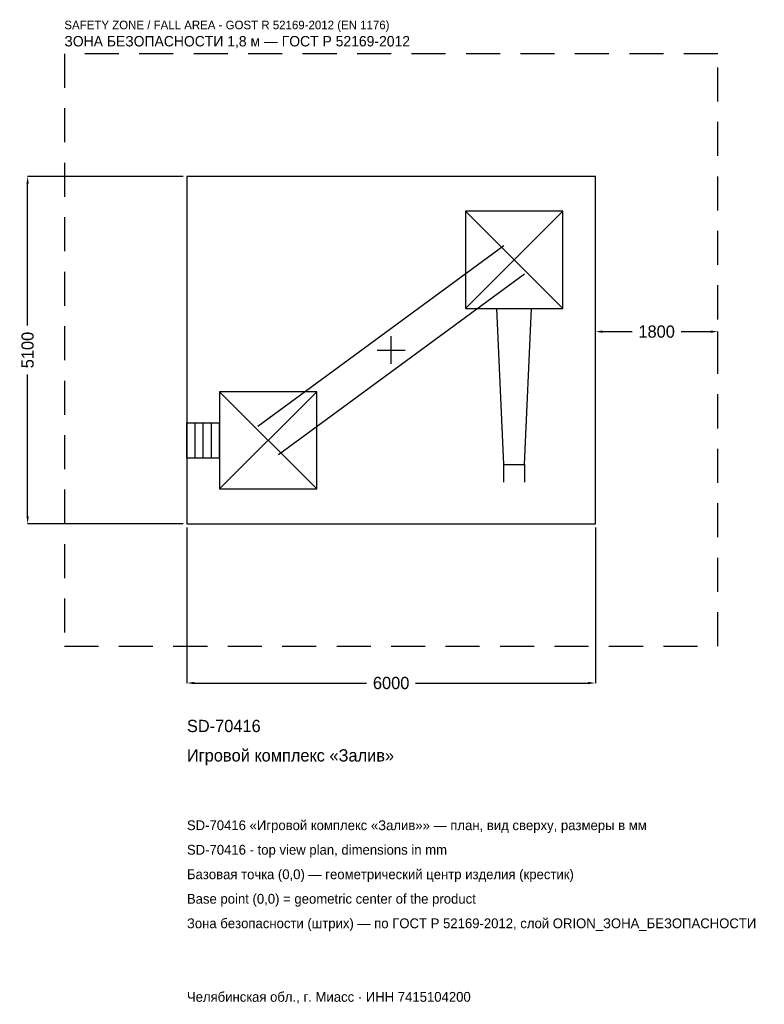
# Model space of a CAD drawing. Header units: metres. Extents: x -5457 to 5481, y -9607 to 4851.
import ezdxf

# ---------------------------------------------------------------- set-up
doc = ezdxf.new("R2010")
doc.units = ezdxf.units.M
doc.linetypes.add('DASHED', pattern=[800, 500, -300])
for name, color, linetype in [('ORION_ДАННЫЕ', 3, 'Continuous'), ('ORION_ЗОНА_БЕЗОПАСНОСТИ', 1, 'Continuous'), ('ORION_КОНТУР', 7, 'Continuous'), ('ORION_РАЗМЕРЫ', 8, 'Continuous')]:
    doc.layers.add(name, color=color, linetype=linetype)
doc.dimstyles.new('ORION', dxfattribs={"dimtxt": 180, "dimasz": 108, "dimexe": 1.25, "dimexo": 54, "dimtad": 1, "dimdec": 0, "dimcen": 2.5, "dimazin": 3, "dimtfac": 1, "dimtmove": 0, "dimatfit": 3, "dimarcsym": 0})

# ---------------------------------------------------------------- blocks, each defined once
blk = doc.blocks.new('_CLOSEDFILLED')
at = {"color": 0, "linetype": 'BYBLOCK'}
blk.add_solid([(-1, 0.16), (0, 0), (-1, -0.16)], dxfattribs=at)
blk = doc.blocks.new('*D1')
for p, q in [((-3000, -2604), (-3000, -4890)), ((3000, -2604), (3000, -4890)), ((-2892, -4890), (-360, -4890)), ((360, -4890), (2892, -4890))]:
    blk.add_line(p, q)
at = {"layer": 'Defpoints'}
for p in [(-3000, -2550), (3000, -2550), (-3000, -4890)]:
    blk.add_point(p, dxfattribs=at)
at = {"layer": 'ORION_РАЗМЕРЫ', "xscale": 108, "yscale": 108, "rotation": 180}
blk.add_blockref('_CLOSEDFILLED', (-3000, -4890), dxfattribs=at)
at = {"layer": 'ORION_РАЗМЕРЫ', "xscale": 108, "yscale": 108}
blk.add_blockref('_CLOSEDFILLED', (3000, -4890), dxfattribs=at)
at = {"layer": 'ORION_РАЗМЕРЫ', "insert": (0, -4890), "char_height": 180, "attachment_point": 5}
blk.add_mtext('6000', dxfattribs=at)
blk = doc.blocks.new('*D2')
for p, q in [((-3054, 2550), (-5340, 2550)), ((-5340, 360), (-5340, 2442)), ((-5340, -2442), (-5340, -360)), ((-3054, -2550), (-5340, -2550))]:
    blk.add_line(p, q)
at = {"layer": 'Defpoints'}
for p in [(-3000, 2550), (-5340, -2550), (-3000, -2550)]:
    blk.add_point(p, dxfattribs=at)
at = {"layer": 'ORION_РАЗМЕРЫ', "xscale": 108, "yscale": 108}
for p, rotation in [((-5340, 2550), 90), ((-5340, -2550), 270)]:
    blk.add_blockref('_CLOSEDFILLED', p, dxfattribs=dict(at, rotation=rotation))
at = {"layer": 'ORION_РАЗМЕРЫ', "insert": (-5340, 0), "char_height": 180, "attachment_point": 5, "rotation": 90}
blk.add_mtext('5100', dxfattribs=at)
blk = doc.blocks.new('*D3')
for p, q in [((3000, 54), (3000, 270)), ((3108, 270), (3540, 270)), ((4260, 270), (4692, 270)), ((4800, 54), (4800, 270))]:
    blk.add_line(p, q)
at = {"layer": 'Defpoints'}
for p in [(3000, 270), (3000, 0), (4800, 0)]:
    blk.add_point(p, dxfattribs=at)
at = {"layer": 'ORION_РАЗМЕРЫ', "xscale": 108, "yscale": 108, "rotation": 180}
blk.add_blockref('_CLOSEDFILLED', (3000, 270), dxfattribs=at)
at = {"layer": 'ORION_РАЗМЕРЫ', "xscale": 108, "yscale": 108}
blk.add_blockref('_CLOSEDFILLED', (4800, 270), dxfattribs=at)
at = {"layer": 'ORION_РАЗМЕРЫ', "insert": (3900, 270), "char_height": 180, "attachment_point": 5}
blk.add_mtext('1800', dxfattribs=at)
blk = doc.blocks.new('ОРИОН SD-70416 Игровой комплекс Залив')
at = {"layer": 'ORION_ЗОНА_БЕЗОПАСНОСТИ', "linetype": 'DASHED'}
blk.add_lwpolyline([(-4800, -4350), (4800, -4350), (4800, 4350), (-4800, 4350)], close=True, dxfattribs=at)
at = {"layer": 'ORION_КОНТУР'}
for p, q in [((1092, 612), (2520, 2040)), ((1092, 2040), (2520, 612)), ((-1958.1, -1118.8), (1653.9, 1533.2)), ((-1653.9, -1533.2), (1958.1, 1118.8)), ((-2520, -2040), (-1092, -612)), ((-2520, -612), (-1092, -2040)), ((-3000, -1069), (-2520, -1069)), ((-3000, -1583), (-3000, -1069)), ((-2880, -1583), (-2880, -1069)), ((-2760, -1583), (-2760, -1069)), ((-2640, -1583), (-2640, -1069)), ((-2520, -1583), (-2520, -1069)), ((-3000, -1583), (-2520, -1583)), ((1651.8, -1683), (1651.8, -1940)), ((1960.2, -1683), (1960.2, -1940))]:
    blk.add_line(p, q, dxfattribs=at)
for points in [[(-3000, -2550), (3000, -2550), (3000, 2550), (-3000, 2550)], [(1092, 612), (2520, 612), (2520, 2040), (1092, 2040)], [(-2520, -2040), (-1092, -2040), (-1092, -612), (-2520, -612)]]:
    blk.add_lwpolyline(points, close=True, dxfattribs=at)
blk.add_lwpolyline([(1549, 612), (1651.8, -1683), (1960.2, -1683), (2063, 612)], dxfattribs=at)
at = {"layer": 'ORION_РАЗМЕРЫ'}
for p, q in [((0, -204), (0, 204)), ((-204, 0), (204, 0))]:
    blk.add_line(p, q, dxfattribs=at)
at = {"layer": 'ORION_ДАННЫЕ'}
for tag, p in [('АРТИКУЛ', (-3000, -5610)), ('НАИМЕНОВАНИЕ', (-3000, -6042))]:
    blk.add_attdef(tag, p, '', height=180, dxfattribs=at)
at = {"layer": 'ORION_ДАННЫЕ', "flags": 1}
for tag, p in [('ПРОИЗВОДИТЕЛЬ', (-3000, -6474)), ('ТЕЛЕФОН', (-3000, -6906)), ('САЙТ', (-3000, -7770)), ('АДРЕС', (-3000, -8202)), ('РЕКВИЗИТЫ', (-3000, -8634)), ('ГАБАРИТЫ', (-3000, -9066)), ('ЗОНА_БЕЗОПАСНОСТИ', (-3000, -9498))]:
    blk.add_attdef(tag, p, '', height=180, dxfattribs=at)
at = {"layer": 'ORION_ЗОНА_БЕЗОПАСНОСТИ', "color": 1}
for s, height, p in [('SAFETY ZONE / FALL AREA - GOST R 52169-2012 (EN 1176)', 126, (-4800, 4710)), ('ЗОНА БЕЗОПАСНОСТИ 1,8 м — ГОСТ Р 52169-2012', 153, (-4800, 4458))]:
    blk.add_text(s, height=height, dxfattribs=at).set_placement(p)
at = {"layer": 'ORION_РАЗМЕРЫ'}
dim = blk.add_linear_dim(base=(-5340, -2550), p1=(-3000, -2550), p2=(-3000, 2550), angle=90, dimstyle='ORION', dxfattribs=at)
dim.commit()
dim.dimension.update_dxf_attribs({"geometry": '*D2', "text_midpoint": (-5340, 0)})
for base, p1, p2, picture, middle in [((3000, 270), (3000, 0), (4800, 0), '*D3', (3900, 270)), ((-3000, -4890), (-3000, -2550), (3000, -2550), '*D1', (0, -4890))]:
    dim = blk.add_linear_dim(base=base, p1=p1, p2=p2, dimstyle='ORION', dxfattribs=at)
    dim.commit()
    dim.dimension.update_dxf_attribs({"geometry": picture, "text_midpoint": middle})

msp = doc.modelspace()

# ---------------------------------------------------------------- block references
msp.add_blockref('ОРИОН SD-70416 Игровой комплекс Залив', (0, 0)).add_auto_attribs({'АРТИКУЛ': 'SD-70416', 'НАИМЕНОВАНИЕ': 'Игровой комплекс «Залив»'})

# ---------------------------------------------------------------- texts
at = {"layer": 'ORION_ДАННЫЕ', "color": 3}
for s, p in [('SD-70416 «Игровой комплекс «Залив»» — план, вид сверху, размеры в мм', (-3000, -7050)), ('SD-70416 - top view plan, dimensions in mm', (-3000, -7410)), ('Челябинская обл., г. Миасс · ИНН 7415104200', (-3000, -9570))]:
    msp.add_text(s, height=144, dxfattribs=at).set_placement(p)
at = {"layer": 'ORION_ДАННЫЕ', "color": 7}
for s, p in [('Базовая точка (0,0) — геометрический центр изделия (крестик)', (-3000, -7770)), ('Base point (0,0) = geometric center of the product', (-3000, -8130))]:
    msp.add_text(s, height=144, dxfattribs=at).set_placement(p)
at = {"layer": 'ORION_ДАННЫЕ', "color": 1}
msp.add_text('Зона безопасности (штрих) — по ГОСТ Р 52169-2012, слой ORION_ЗОНА_БЕЗОПАСНОСТИ', height=144, dxfattribs=at).set_placement((-3000, -8490))

doc.saveas('drawing.dxf')
